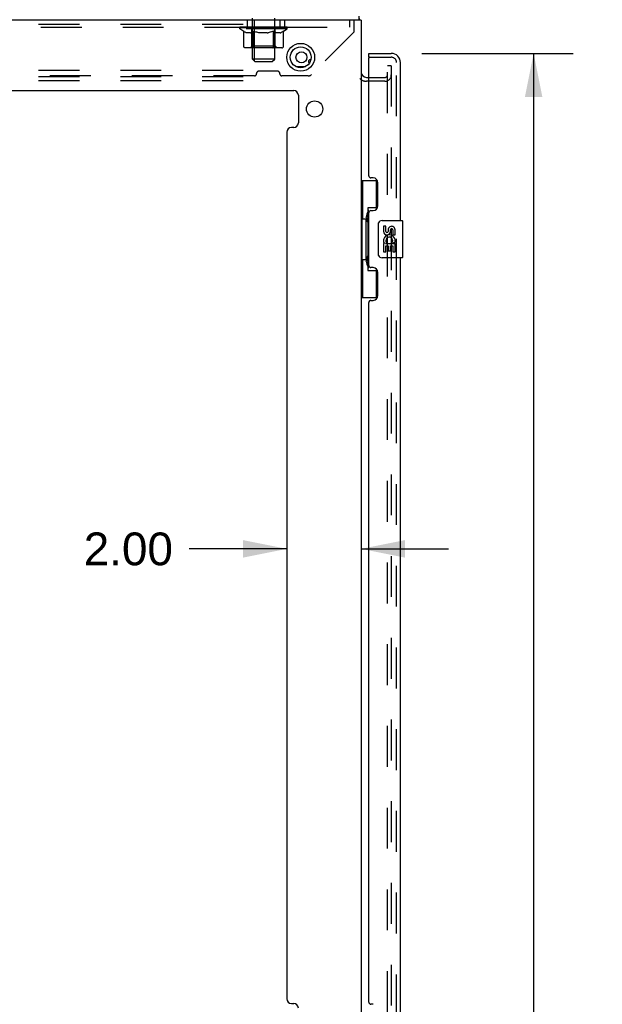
# Model space of a CAD drawing. Header units: inches. Extents: x 0 to 200, y 0 to 129.
# Tile 11 of 44: x 34 to 50, y 60 to 86. Entities that reach past the tile are written whole.
import ezdxf

# ---------------------------------------------------------------- set-up
doc = ezdxf.new("R2010")
doc.units = ezdxf.units.IN
doc.header["$LTSCALE"] = 11
doc.header["$MEASUREMENT"] = 0
doc.linetypes.add('HIDDEN', pattern=[0.2, 0.1, -0.1])
doc.layers.get('0').update_dxf_attribs({"linetype": 'CONTINUOUS'})
for name, color, linetype in [('DEFAULT_2', 8, 'HIDDEN'), ('DIMENSIONS', 7, 'CONTINUOUS'), ('DOOR_ASSEMBLY', 7, 'CONTINUOUS')]:
    doc.layers.add(name, color=color, linetype=linetype)
doc.styles.get("Standard").update_dxf_attribs({"font": 'arial.ttf'})
doc.dimstyles.new('DIMSTYLE_1', dxfattribs={"dimtxt": 0.882353, "dimasz": 1.176471, "dimexe": 0.09, "dimexo": 0.07, "dimgap": 0.0375, "dimtad": 0, "dimtih": 1, "dimtoh": 1, "dimzin": 4, "dimdsep": 46, "dimtxsty": 'Standard', "dimblk": '_FILLED', "dimblk1": '_FILLED', "dimblk2": '_FILLED', "dimcen": 0.09, "dimazin": 1, "dimtfac": 1, "dimtdec": 3, "dimtofl": 0, "dimtmove": 0, "dimatfit": 3, "dimldrblk": '_FILLED', "dimfxl": 0, "dimtolj": 1, "dimtzin": 4, "dimarcsym": 0})

# ---------------------------------------------------------------- blocks, each defined once
blk = doc.blocks.new('_FILLED')
at = {"color": 0, "linetype": 'ByBlock'}
blk.add_solid([(0, 0), (-1, 0.2), (-1, -0.2)], dxfattribs=at)
blk = doc.blocks.new('*D7')
at = {"layer": 'DIMENSIONS', "color": 2, "linetype": 'Continuous'}
for p, q in [((45.307, 85.281), (49.372, 85.281)), ((48.313, 85.281), (48.313, 48.498)), ((48.313, 8.541), (48.313, 45.409)), ((45.307, 8.541), (49.372, 8.541))]:
    blk.add_line(p, q, dxfattribs=at)
at = {"layer": 'DIMENSIONS', "color": 2, "linetype": 'Continuous', "xscale": 1.1764705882, "yscale": 1.1764705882, "zscale": 1.1764705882}
for p, rotation in [((48.313, 85.281), 90), ((48.313, 8.541), 270)]:
    blk.add_blockref('_FILLED', p, dxfattribs=dict(at, rotation=rotation))
at = {"layer": 'DIMENSIONS', "color": 2, "linetype": 'Continuous', "insert": (48.313, 48.056), "char_height": 0.8824, "width": 3.69342, "attachment_point": 2, "line_spacing_factor": 0.9}
blk.add_mtext('76.74\\PDOOR', dxfattribs=at)
blk = doc.blocks.new('*D13')
at = {"layer": 'DIMENSIONS', "color": 2, "linetype": 'Continuous'}
for p, q in [((41.672, 71.943), (39.051, 71.943)), ((43.672, 71.943), (46.025, 71.943))]:
    blk.add_line(p, q, dxfattribs=at)
at = {"layer": 'DIMENSIONS', "color": 2, "linetype": 'Continuous', "xscale": 1.1764705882, "yscale": 1.1764705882, "zscale": 1.1764705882}
blk.add_blockref('_FILLED', (41.672, 71.943), dxfattribs=at)
at = {"layer": 'DIMENSIONS', "color": 2, "linetype": 'Continuous', "xscale": 1.1764705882, "yscale": 1.1764705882, "zscale": 1.1764705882, "rotation": 180}
blk.add_blockref('_FILLED', (43.672, 71.943), dxfattribs=at)
at = {"layer": 'DIMENSIONS', "color": 2, "linetype": 'Continuous', "insert": (38.61, 72.384), "char_height": 0.8824, "width": 2.39777, "attachment_point": 3, "line_spacing_factor": 0.9}
blk.add_mtext('2.00', dxfattribs=at)

msp = doc.modelspace()

# ---------------------------------------------------------------- linework, layer by layer
at = {"color": 3, "linetype": 'Continuous'}
for p, q in [((43.672, 86.177), (21.739, 86.177)), ((43.672, 86.177), (43.672, 7.645)), ((41.919, 84.927), (42.176, 84.927)), ((43.815, 84.635), (43.876, 84.635)), ((23.485, 84.281), (41.859, 84.281)), ((41.984, 84.156), (41.984, 83.41)), ((41.859, 83.285), (41.797, 83.285)), ((41.672, 83.16), (41.672, 59.829)), ((41.797, 59.704), (41.859, 59.704))]:
    msp.add_line(p, q, dxfattribs=at)
at = {"color": 7, "linetype": 'Continuous'}
for p, q in [((43.62, 86.177), (43.62, 86.281)), ((43.712, 84.677), (43.712, 84.677))]:
    msp.add_line(p, q, dxfattribs=at)
at = {"color": 3, "linetype": 'Continuous'}
msp.add_lwpolyline([(43.633, 86.177), (43.632, 86.182), (43.631, 86.187), (43.631, 86.192), (43.63, 86.198), (43.63, 86.204), (43.629, 86.209), (43.629, 86.215), (43.629, 86.22), (43.629, 86.225)], dxfattribs=at)
for centre, radius in [((42.047, 85.177), 0.375), ((42.068, 85.177), 0.148), ((42.422, 83.785), 0.219)]:
    msp.add_circle(centre, radius, dxfattribs=at)
at = {"color": 7, "linetype": 'Continuous'}
msp.add_circle((42.047, 85.177), 0.281, dxfattribs=at)
at = {"color": 3, "linetype": 'Continuous'}
for centre, radius, start, end in [((42.318, 85.052), 0.0625, 87.3381, 223.1235), ((43.815, 84.778), 0.142, 180, 270), ((41.859, 84.156), 0.125, 0, 90), ((41.797, 83.16), 0.125, 90, 180), ((41.859, 83.41), 0.125, 270, 360), ((41.797, 59.829), 0.125, 180, 270), ((41.859, 59.579), 0.125, 0, 90)]:
    msp.add_arc(centre, radius, start, end, dxfattribs=at)
at = {"layer": 'DEFAULT_2', "color": 8, "linetype": 'HIDDEN'}
for p, q in [((40.61, 86.177), (40.61, 85.989)), ((40.747, 85.13), (40.747, 86.281)), ((40.797, 86.177), (40.797, 84.552)), ((41.347, 85.13), (41.347, 86.281)), ((41.485, 86.177), (41.485, 85.989)), ((41.61, 86.177), (41.61, 85.989)), ((43.36, 86.177), (43.36, 85.989)), ((43.485, 85.859), (43.485, 86.177)), ((21.797, 86.073), (40.797, 86.073)), ((21.86, 85.989), (43.485, 85.989)), ((40.414, 85.945), (40.414, 85.991)), ((40.513, 85.875), (40.414, 85.945)), ((41.681, 85.945), (40.414, 85.945)), ((40.424, 85.985), (40.424, 85.991)), ((40.432, 85.981), (40.432, 85.985)), ((40.432, 85.981), (41.662, 85.981)), ((40.441, 85.981), (40.441, 85.985)), ((40.442, 85.981), (40.442, 85.985)), ((40.452, 85.985), (40.452, 85.991)), ((40.469, 85.981), (40.469, 85.985)), ((40.47, 85.981), (40.47, 85.985)), ((40.499, 85.985), (40.499, 85.991)), ((40.513, 85.981), (40.513, 85.985)), ((40.516, 85.981), (40.516, 85.985)), ((40.721, 85.984), (40.519, 85.984)), ((40.562, 85.985), (40.562, 85.991)), ((40.564, 85.981), (40.564, 85.984)), ((40.564, 85.981), (40.564, 85.984)), ((40.567, 85.981), (40.567, 85.984)), ((40.575, 85.981), (40.575, 85.985)), ((40.575, 85.981), (40.575, 85.984)), ((40.578, 85.981), (40.578, 85.985)), ((40.581, 85.981), (40.581, 85.985)), ((40.586, 85.981), (40.586, 85.984)), ((40.6, 85.981), (40.6, 85.984)), ((40.618, 85.981), (40.618, 85.984)), ((40.619, 85.981), (40.619, 85.987)), ((40.639, 85.981), (40.639, 85.984)), ((40.639, 85.981), (40.639, 85.984)), ((40.64, 85.985), (40.64, 85.991)), ((40.65, 85.981), (40.65, 85.985)), ((40.654, 85.981), (40.654, 85.985)), ((40.663, 85.981), (40.663, 85.984)), ((40.675, 85.981), (40.675, 85.989)), ((40.69, 85.981), (40.69, 85.984)), ((40.693, 85.981), (40.693, 85.984)), ((40.721, 85.981), (40.721, 85.984)), ((40.788, 85.984), (40.726, 85.984)), ((40.731, 85.985), (40.731, 85.991)), ((40.735, 85.473), (40.735, 85.942)), ((40.738, 85.981), (40.738, 85.985)), ((40.742, 85.981), (40.742, 85.985)), ((40.748, 85.981), (40.748, 85.99)), ((40.752, 85.981), (40.752, 85.984)), ((40.763, 85.981), (40.763, 85.984)), ((40.788, 85.981), (40.788, 85.984)), ((40.862, 85.984), (40.803, 85.984)), ((40.824, 85.981), (40.824, 85.984)), ((40.831, 85.985), (40.831, 85.991)), ((40.835, 85.981), (40.835, 85.985)), ((40.837, 85.981), (40.837, 85.991)), ((40.84, 85.981), (40.84, 85.985)), ((40.847, 85.981), (40.847, 85.985)), ((40.862, 85.981), (40.862, 85.984)), ((40.943, 85.984), (40.888, 85.984)), ((40.902, 85.981), (40.902, 85.984)), ((40.933, 85.984), (41.047, 85.991)), ((40.937, 85.985), (40.937, 85.991)), ((40.938, 85.991), (40.937, 85.991)), ((40.938, 85.985), (40.938, 85.991)), ((40.938, 85.981), (40.938, 85.985)), ((40.942, 85.981), (40.942, 85.985)), ((40.943, 85.981), (40.943, 85.985)), ((40.943, 85.981), (40.943, 85.984)), ((41.027, 85.984), (40.978, 85.984)), ((40.984, 85.981), (40.984, 85.984)), ((41.027, 85.981), (41.027, 85.984)), ((41.045, 85.985), (41.045, 85.985)), ((41.045, 85.981), (41.045, 85.985)), ((41.045, 85.981), (41.045, 85.985)), ((41.047, 85.985), (41.047, 85.991)), ((41.047, 85.991), (41.162, 85.984)), ((41.05, 85.981), (41.05, 85.985)), ((41.05, 85.981), (41.05, 85.985)), ((41.05, 85.985), (41.05, 85.985)), ((41.068, 85.981), (41.068, 85.984)), ((41.068, 85.984), (41.116, 85.984)), ((41.111, 85.981), (41.111, 85.984)), ((41.152, 85.981), (41.152, 85.985)), ((41.152, 85.981), (41.152, 85.984)), ((41.152, 85.984), (41.206, 85.984)), ((41.153, 85.981), (41.153, 85.985)), ((41.157, 85.985), (41.157, 85.991)), ((41.157, 85.985), (41.157, 85.991)), ((41.157, 85.991), (41.157, 85.991)), ((41.157, 85.981), (41.157, 85.985)), ((41.193, 85.981), (41.193, 85.984)), ((41.232, 85.981), (41.232, 85.984)), ((41.232, 85.984), (41.292, 85.984)), ((41.248, 85.981), (41.248, 85.985)), ((41.255, 85.981), (41.255, 85.985)), ((41.258, 85.981), (41.258, 85.991)), ((41.26, 85.981), (41.26, 85.985)), ((41.264, 85.985), (41.264, 85.991)), ((41.271, 85.981), (41.271, 85.984)), ((41.307, 85.981), (41.307, 85.984)), ((41.307, 85.984), (41.369, 85.984)), ((41.332, 85.981), (41.332, 85.984)), ((41.342, 85.981), (41.342, 85.984)), ((41.347, 85.981), (41.347, 85.99)), ((41.353, 85.981), (41.353, 85.985)), ((41.357, 85.981), (41.357, 85.985)), ((41.36, 85.473), (41.36, 85.942)), ((41.364, 85.985), (41.364, 85.991)), ((41.374, 85.981), (41.374, 85.984)), ((41.374, 85.984), (41.681, 85.984)), ((41.402, 85.981), (41.402, 85.984)), ((41.405, 85.981), (41.405, 85.984)), ((41.42, 85.981), (41.42, 85.989)), ((41.431, 85.981), (41.431, 85.984)), ((41.441, 85.981), (41.441, 85.985)), ((41.445, 85.981), (41.445, 85.985)), ((41.454, 85.985), (41.454, 85.991)), ((41.456, 85.981), (41.456, 85.984)), ((41.456, 85.981), (41.456, 85.984)), ((41.476, 85.981), (41.476, 85.987)), ((41.477, 85.981), (41.477, 85.984)), ((41.495, 85.981), (41.495, 85.984)), ((41.509, 85.981), (41.509, 85.984)), ((41.513, 85.981), (41.513, 85.985)), ((41.517, 85.981), (41.517, 85.985)), ((41.52, 85.981), (41.52, 85.985)), ((41.52, 85.981), (41.52, 85.984)), ((41.527, 85.981), (41.527, 85.984)), ((41.53, 85.981), (41.53, 85.984)), ((41.531, 85.981), (41.531, 85.984)), ((41.533, 85.985), (41.533, 85.991)), ((41.559, 85.988), (41.68, 85.989)), ((41.559, 85.984), (41.559, 85.988)), ((41.579, 85.981), (41.579, 85.985)), ((41.581, 85.981), (41.581, 85.985)), ((41.584, 85.877), (41.681, 85.945)), ((41.596, 85.985), (41.596, 85.991)), ((41.624, 85.981), (41.624, 85.985)), ((41.626, 85.981), (41.626, 85.985)), ((41.643, 85.985), (41.643, 85.991)), ((41.653, 85.981), (41.653, 85.985)), ((41.654, 85.981), (41.654, 85.985)), ((41.662, 85.981), (41.662, 85.985)), ((41.671, 85.985), (41.671, 85.991)), ((41.68, 85.984), (41.68, 85.989)), ((41.681, 85.945), (41.681, 85.985)), ((40.513, 85.47), (40.513, 85.875)), ((40.513, 85.875), (40.528, 85.866)), ((40.541, 85.857), (40.527, 85.866)), ((40.555, 85.85), (40.541, 85.857)), ((40.568, 85.843), (40.555, 85.85)), ((40.582, 85.838), (40.568, 85.843)), ((40.595, 85.833), (40.582, 85.838)), ((40.699, 85.833), (40.595, 85.833)), ((40.699, 85.833), (40.712, 85.838)), ((40.726, 85.843), (40.712, 85.838)), ((40.74, 85.85), (40.726, 85.843)), ((40.753, 85.858), (40.739, 85.85)), ((40.767, 85.866), (40.753, 85.857)), ((40.781, 85.876), (40.767, 85.866)), ((40.781, 85.47), (40.781, 85.876)), ((40.781, 85.876), (40.81, 85.866)), ((40.838, 85.857), (40.81, 85.866)), ((40.866, 85.85), (40.838, 85.857)), ((40.894, 85.843), (40.866, 85.85)), ((40.921, 85.838), (40.893, 85.843)), ((40.948, 85.833), (40.921, 85.838)), ((41.146, 85.833), (40.948, 85.833)), ((41.146, 85.833), (41.174, 85.838)), ((41.202, 85.843), (41.174, 85.838)), ((41.23, 85.85), (41.202, 85.843)), ((41.259, 85.858), (41.23, 85.85)), ((41.287, 85.867), (41.258, 85.858)), ((41.316, 85.876), (41.287, 85.867)), ((41.316, 85.47), (41.316, 85.876)), ((41.316, 85.876), (41.331, 85.866)), ((41.346, 85.858), (41.331, 85.866)), ((41.36, 85.85), (41.346, 85.858)), ((41.374, 85.843), (41.36, 85.85)), ((41.389, 85.838), (41.374, 85.843)), ((41.403, 85.833), (41.389, 85.838)), ((41.497, 85.833), (41.403, 85.833)), ((41.497, 85.833), (41.511, 85.838)), ((41.525, 85.843), (41.511, 85.838)), ((41.54, 85.85), (41.525, 85.843)), ((41.554, 85.858), (41.54, 85.85)), ((41.569, 85.867), (41.554, 85.858)), ((41.584, 85.877), (41.569, 85.867)), ((41.584, 85.47), (41.584, 85.877)), ((43.485, 85.859), (42.34, 84.714)), ((41.541, 85.433), (40.556, 85.433)), ((40.735, 85.473), (40.695, 85.433)), ((41.36, 85.473), (40.735, 85.473)), ((40.792, 85.437), (40.79, 85.44)), ((40.797, 85.434), (40.795, 85.435)), ((40.8, 85.433), (40.797, 85.434)), ((40.802, 85.433), (40.8, 85.433)), ((41.36, 85.473), (41.4, 85.433)), ((40.816, 85.061), (40.747, 85.13)), ((41.347, 85.13), (40.747, 85.13)), ((41.278, 85.061), (41.347, 85.13)), ((21.797, 84.833), (40.797, 84.833)), ((40.816, 85.061), (41.278, 85.061)), ((44.381, 8.875), (44.381, 84.948)), ((44.485, 84.948), (44.381, 84.948)), ((44.485, 84.948), (44.485, 8.875)), ((21.797, 84.656), (40.797, 84.656)), ((40.801, 84.676), (33.044, 84.676)), ((40.86, 84.735), (40.86, 84.742)), ((41.426, 84.801), (40.919, 84.801)), ((41.485, 84.735), (41.485, 84.742)), ((42.248, 84.676), (41.544, 84.676)), ((43.876, 84.635), (44.311, 84.635)), ((21.797, 84.552), (40.797, 84.552)), ((44.311, 84.531), (43.815, 84.531))]:
    msp.add_line(p, q, dxfattribs=at)
for points in [[(40.556, 85.433), (40.551, 85.433), (40.546, 85.434), (40.541, 85.435), (40.536, 85.437), (40.532, 85.44), (40.527, 85.443), (40.523, 85.446), (40.52, 85.45), (40.517, 85.455), (40.515, 85.46), (40.514, 85.465), (40.513, 85.47)], [(40.782, 85.46), (40.781, 85.465), (40.781, 85.47)], [(40.783, 85.455), (40.782, 85.46), (40.781, 85.465), (40.781, 85.47)], [(40.795, 85.435), (40.792, 85.437), (40.79, 85.44), (40.788, 85.443), (40.786, 85.446), (40.784, 85.45), (40.783, 85.455)], [(40.788, 85.443), (40.786, 85.446), (40.784, 85.45)], [(41.295, 85.433), (41.297, 85.433), (41.3, 85.434), (41.303, 85.435), (41.305, 85.437), (41.307, 85.44), (41.309, 85.443), (41.311, 85.446), (41.313, 85.45), (41.314, 85.455), (41.315, 85.46), (41.316, 85.465), (41.316, 85.47)], [(41.541, 85.433), (41.546, 85.433), (41.551, 85.434), (41.556, 85.435), (41.561, 85.437), (41.566, 85.44), (41.57, 85.443), (41.574, 85.446), (41.577, 85.45), (41.58, 85.455), (41.582, 85.46), (41.583, 85.465), (41.584, 85.47)]]:
    msp.add_lwpolyline(points, dxfattribs=at)
for centre, radius, start, end in [((40.695, 85.942), 0.0398, 0, 90), ((41.4, 85.942), 0.0398, 90, 180), ((40.801, 84.735), 0.0591, 270, 360), ((40.919, 84.742), 0.0591, 90, 180), ((41.426, 84.742), 0.0591, 0, 90), ((41.544, 84.735), 0.0591, 180, 270), ((42.248, 84.806), 0.13, 270, 315), ((43.815, 84.778), 0.246, 224.2241, 270), ((44.311, 84.705), 0.174, 270, 360), ((44.311, 84.705), 0.07, 270, 360)]:
    msp.add_arc(centre, radius, start, end, dxfattribs=at)
for centre, major_axis, ratio, start_param, end_param in [((41.047, 85.991), (0.633, 0.007), 0.05963, 2.96643, 3.140963), ((40.394, 85.979), (0.198, 0), 0.060556, 0.430652, 1.470503), ((41.047, 85.991), (0.633, 0), 0.060556, 3.141593, 3.316126), ((40.394, 85.973), (0.198, 0.002), 0.05963, 1.376596, 1.469874), ((41.047, 85.991), (0.633, 0.013), 0.05688, 2.791345, 2.965878), ((40.37, 85.979), (0.198, 0.002), 0.05963, 0.25549, 1.295341), ((40.439, 85.979), (0.198, -0.002), 0.05963, 0.605815, 1.645666), ((41.047, 85.991), (0.633, -0.007), 0.05963, -2.96643, -2.791898), ((40.439, 85.973), (0.198, 0), 0.060556, 1.551758, 1.645036), ((40.37, 85.973), (0.198, 0.004), 0.05688, 1.20151, 1.294789), ((40.44, 85.975), (0.164, 0.002), 0.05963, 1.065228, 1.614276), ((40.42, 85.975), (0.164, 0.003), 0.05688, 0.890143, 1.43919), ((40.478, 85.975), (0.164, 0), 0.060556, 1.240391, 1.789438), ((41.047, 85.991), (0.633, 0.019), 0.052395, 2.616403, 2.790936), ((40.366, 85.979), (0.198, 0.004), 0.05688, 0.080405, 1.120256), ((40.501, 85.979), (0.198, -0.004), 0.05688, 0.7809, 1.820751), ((41.047, 85.991), (0.633, -0.013), 0.05688, -2.791345, -2.616812), ((40.501, 85.973), (0.198, -0.002), 0.05963, 1.72692, 1.820198), ((40.366, 85.973), (0.198, 0.006), 0.052395, 1.026568, 1.119847), ((40.419, 85.975), (0.164, 0.005), 0.052395, 0.715201, 1.264248), ((40.533, 85.975), (0.164, -0.002), 0.05963, 1.415553, 1.9646), ((41.047, 85.991), (0.633, 0.025), 0.046319, 2.441654, 2.616187), ((40.58, 85.979), (0.198, -0.006), 0.052395, 0.955842, 1.995693), ((41.047, 85.991), (0.633, -0.019), 0.052395, -2.616403, -2.44187), ((40.383, 85.979), (0.198, 0.006), 0.052395, -0.094537, 0.945314), ((40.58, 85.973), (0.198, -0.004), 0.05688, 1.902006, 1.995284), ((40.383, 85.973), (0.198, 0.008), 0.046319, 0.851819, 0.945098), ((40.438, 85.975), (0.164, 0.006), 0.046319, 0.540452, 1.089499), ((40.605, 85.975), (0.164, -0.003), 0.05688, 1.590638, 2.139686), ((41.047, 85.991), (0.633, 0.029), 0.038841, 2.267123, 2.441656), ((40.674, 85.979), (0.198, -0.008), 0.046319, 1.130591, 2.170442), ((40.42, 85.979), (0.198, 0.008), 0.046319, -0.269286, 0.770565), ((41.047, 85.991), (0.633, -0.025), 0.046319, -2.441654, -2.267121), ((40.674, 85.973), (0.198, -0.006), 0.052395, 2.076947, 2.170226), ((40.42, 85.973), (0.198, 0.009), 0.038841, 0.677289, 0.770567), ((40.475, 85.975), (0.164, 0.008), 0.038841, 0.365921, 0.914969), ((40.689, 85.975), (0.164, -0.005), 0.052395, 1.76558, 2.314627), ((41.047, 85.991), (0.633, 0.033), 0.030195, 2.09281, 2.267343), ((40.779, 85.979), (0.198, -0.009), 0.038841, 1.305122, 2.344973), ((40.477, 85.979), (0.198, 0.009), 0.038841, -0.443817, 0.596034), ((41.047, 85.991), (0.633, -0.029), 0.038841, -2.267123, -2.092591), ((40.779, 85.973), (0.198, -0.008), 0.046319, 2.251696, 2.344975), ((40.477, 85.973), (0.198, 0.01), 0.030195, 0.502975, 0.596254), ((40.529, 85.975), (0.164, 0.009), 0.030195, 0.191608, 0.740655), ((40.785, 85.975), (0.164, -0.006), 0.046319, 1.940329, 2.489376), ((40.55, 85.979), (0.198, 0.01), 0.030195, -0.61813, 0.421721), ((41.047, 85.991), (0.633, 0.036), 0.020645, 1.918687, 2.09322), ((40.892, 85.979), (0.198, -0.01), 0.030195, 1.479435, 2.519286), ((41.047, 85.991), (0.633, -0.033), 0.030195, -2.09281, -1.918277), ((40.892, 85.973), (0.198, -0.009), 0.038841, 2.426227, 2.519505), ((40.55, 85.973), (0.198, 0.011), 0.020645, 0.328852, 0.422131), ((40.599, 85.975), (0.164, 0.009), 0.020645, 0.017485, 0.566532), ((40.888, 85.975), (0.164, -0.008), 0.038841, 2.11486, 2.663907), ((40.639, 85.979), (0.198, 0.011), 0.020645, -0.792253, 0.247598), ((41.047, 85.991), (0.633, 0.038), 0.010478, 1.744704, 1.919237), ((41.009, 85.979), (0.198, -0.011), 0.020645, 1.653558, 2.693409), ((41.047, 85.991), (0.633, -0.036), 0.020645, -1.918687, -1.744154), ((41.009, 85.973), (0.198, -0.01), 0.030195, 2.60054, 2.693819), ((40.639, 85.973), (0.198, 0.012), 0.010478, 0.154869, 0.248148), ((40.683, 85.975), (0.164, 0.01), 0.010478, 6.126688, 6.675735), ((40.996, 85.975), (0.164, -0.009), 0.030195, 2.289173, 2.83822), ((40.74, 85.979), (0.198, 0.012), 0.010478, -0.966236, -0.000846), ((41.128, 85.979), (0.198, -0.012), 0.010478, 1.827541, 2.867392), ((41.047, 85.991), (0.633, -0.038), 0.010478, -1.744704, -1.570171), ((41.128, 85.973), (0.198, -0.011), 0.020645, 2.774664, 2.867942), ((41.106, 85.975), (0.164, -0.009), 0.020645, 2.463296, 3.012344), ((40.967, 85.979), (0.198, 0.012), 0.010478, 0.274201, 1.314052), ((40.881, 85.975), (0.164, 0.01), 0.010478, -0.000483, 0.504314), ((40.85, 85.973), (0.198, 0.012), 0.010478, 0.099668, 0.192946), ((41.047, 85.991), (0.633, 0.038), 0.010478, -1.571421, -1.396888), ((41.245, 85.973), (0.198, -0.012), 0.010478, 2.948646, 3.041925), ((41.214, 85.975), (0.164, -0.01), 0.010478, 2.637279, 3.142076), ((41.086, 85.979), (0.198, 0.011), 0.020645, 0.448184, 1.488034), ((40.989, 85.975), (0.164, 0.009), 0.020645, 0.129249, 0.678296), ((40.967, 85.973), (0.198, 0.011), 0.020645, 0.273651, 0.366929), ((41.355, 85.979), (0.198, -0.012), 0.010478, -3.140747, -2.175357), ((41.047, 85.991), (0.633, 0.036), 0.020645, -1.397439, -1.222906), ((41.047, 85.991), (0.633, -0.038), 0.010478, 1.222355, 1.396888), ((41.203, 85.979), (0.198, 0.01), 0.030195, 0.622307, 1.662158), ((41.099, 85.975), (0.164, 0.009), 0.030195, 0.303372, 0.852419), ((41.412, 85.975), (0.164, -0.01), 0.010478, 2.749043, 3.29809), ((41.456, 85.979), (0.198, -0.011), 0.020645, 2.893995, 3.933846), ((41.086, 85.973), (0.198, 0.01), 0.030195, 0.447774, 0.541052), ((41.456, 85.973), (0.198, -0.012), 0.010478, 2.893445, 2.986723), ((41.047, 85.991), (0.633, 0.033), 0.030195, -1.223315, -1.048783), ((41.047, 85.991), (0.633, -0.036), 0.020645, 1.048373, 1.222906), ((41.316, 85.979), (0.198, 0.009), 0.038841, 0.79662, 1.836471), ((41.207, 85.975), (0.164, 0.008), 0.038841, 0.477686, 1.026733), ((41.496, 85.975), (0.164, -0.009), 0.020645, 2.57506, 3.124108), ((41.545, 85.979), (0.198, -0.01), 0.030195, 2.719872, 3.759723), ((41.421, 85.979), (0.198, 0.008), 0.046319, 0.971151, 2.011002), ((41.203, 85.973), (0.198, 0.009), 0.038841, 0.622087, 0.715366), ((41.545, 85.973), (0.198, -0.011), 0.020645, 2.719462, 2.812741), ((41.047, 85.991), (0.633, 0.029), 0.038841, -1.049002, -0.874469), ((41.047, 85.991), (0.633, -0.033), 0.030195, 0.87425, 1.048783), ((41.31, 85.975), (0.164, 0.006), 0.046319, 0.652216, 1.201263), ((41.514, 85.979), (0.198, 0.006), 0.052395, 1.1459, 2.185751), ((41.566, 85.975), (0.164, -0.009), 0.030195, 2.400937, 2.949985), ((41.618, 85.979), (0.198, -0.009), 0.038841, 2.545558, 3.585409), ((41.406, 85.975), (0.164, 0.005), 0.052395, 0.826965, 1.376012), ((41.316, 85.973), (0.198, 0.008), 0.046319, 0.796618, 0.889896), ((41.618, 85.973), (0.198, -0.01), 0.030195, 2.545339, 2.638617), ((41.594, 85.979), (0.198, 0.004), 0.05688, 1.320842, 2.360692), ((41.047, 85.991), (0.633, 0.025), 0.046319, -0.874471, -0.699939), ((41.047, 85.991), (0.633, -0.029), 0.038841, 0.699936, 0.874469), ((41.674, 85.979), (0.198, -0.008), 0.046319, 2.371028, 3.410879), ((41.62, 85.975), (0.164, -0.008), 0.038841, 2.226624, 2.775671), ((41.656, 85.979), (0.198, 0.002), 0.05963, 1.495927, 2.535778), ((41.49, 85.975), (0.164, 0.003), 0.05688, 1.001907, 1.550954), ((41.712, 85.979), (0.198, -0.006), 0.052395, 2.196279, 3.23613), ((41.657, 85.975), (0.164, -0.006), 0.046319, 2.052093, 2.601141), ((41.421, 85.973), (0.198, 0.006), 0.052395, 0.971367, 1.064645), ((41.701, 85.979), (0.198, 0), 0.060556, 2.364024, 2.71094), ((41.674, 85.973), (0.198, -0.009), 0.038841, 2.371026, 2.464304), ((41.729, 85.979), (0.198, -0.004), 0.05688, 2.021337, 3.061188), ((41.047, 85.991), (0.633, 0.019), 0.052395, -0.699723, -0.52519), ((41.725, 85.979), (0.198, -0.002), 0.05963, 1.846251, 2.886102), ((41.047, 85.991), (0.633, -0.025), 0.046319, 0.525406, 0.699939), ((41.561, 85.975), (0.164, 0.002), 0.05963, 1.176993, 1.72604), ((41.676, 85.975), (0.164, -0.005), 0.052395, 1.877344, 2.426392), ((41.617, 85.975), (0.164, 0), 0.060556, 1.352155, 1.901202), ((41.675, 85.975), (0.164, -0.003), 0.05688, 1.702402, 2.25145), ((41.655, 85.975), (0.164, -0.002), 0.05963, 1.527317, 2.076364), ((41.514, 85.973), (0.198, 0.004), 0.05688, 1.146309, 1.239587), ((41.712, 85.973), (0.198, -0.008), 0.046319, 2.196495, 2.289773), ((41.047, 85.991), (0.633, 0.013), 0.05688, -0.524781, -0.350248), ((41.047, 85.991), (0.633, -0.019), 0.052395, 0.350657, 0.52519), ((41.701, 85.973), (0.198, -0.002), 0.05963, 1.764997, 1.971333), ((41.594, 85.973), (0.198, 0.002), 0.05963, 1.321394, 1.414673), ((41.729, 85.973), (0.198, -0.006), 0.052395, 2.021746, 2.115024), ((41.047, 85.991), (0.633, 0.007), 0.05963, -0.349695, -0.175162), ((41.047, 85.991), (0.633, -0.013), 0.05688, 0.175715, 0.350248), ((41.656, 85.973), (0.198, 0), 0.060556, 1.496556, 1.589835), ((41.725, 85.973), (0.198, -0.004), 0.05688, 1.846804, 1.940083), ((41.047, 85.991), (0.633, -0.007), 0.05963, 6.27665, 6.458348), ((41.047, 85.991), (0.633, 0), 0.060556, -0.174533, -0.058352)]:
    msp.add_ellipse(centre, major_axis=major_axis, ratio=ratio, start_param=start_param, end_param=end_param, dxfattribs=at)
at = {"layer": 'DOOR_ASSEMBLY', "color": 7, "linetype": 'Continuous'}
for p, q in [((43.876, 85.177), (43.876, 85.281)), ((43.896, 85.177), (43.876, 85.177)), ((43.672, 81.856), (44.113, 81.856)), ((43.711, 81.856), (43.711, 80.831)), ((44.076, 81.856), (44.076, 81.076)), ((43.849, 81.121), (43.849, 79.441)), ((44.076, 81.121), (43.849, 81.121)), ((43.812, 80.862), (43.812, 80.882)), ((43.69, 80.831), (43.69, 79.731)), ((43.69, 80.831), (43.812, 80.831)), ((43.812, 79.731), (43.812, 80.831)), ((44.136, 79.881), (44.136, 80.681)), ((44.235, 80.781), (44.775, 80.781)), ((44.273, 80.627), (44.273, 80.491)), ((44.336, 80.627), (44.273, 80.627)), ((44.336, 80.491), (44.336, 80.627)), ((44.79, 79.796), (44.79, 80.766)), ((44.401, 80.553), (44.401, 80.484)), ((44.462, 80.491), (44.462, 80.533)), ((44.525, 80.533), (44.525, 80.397)), ((44.525, 80.397), (44.587, 80.397)), ((44.587, 80.397), (44.587, 80.533)), ((44.273, 80.166), (44.273, 79.936)), ((44.291, 80.166), (44.273, 80.166)), ((44.326, 80.166), (44.353, 80.185)), ((44.326, 80.166), (44.587, 80.166)), ((44.336, 79.936), (44.336, 80.103)), ((44.336, 80.103), (44.401, 80.103)), ((44.401, 80.103), (44.401, 79.967)), ((44.462, 79.967), (44.462, 80.103)), ((44.462, 80.103), (44.525, 80.103)), ((44.517, 80.202), (44.575, 80.177)), ((44.525, 80.103), (44.525, 79.936)), ((44.587, 79.936), (44.587, 80.166)), ((44.273, 79.936), (44.336, 79.936)), ((44.401, 79.967), (44.462, 79.967)), ((44.525, 79.936), (44.587, 79.936)), ((43.69, 79.731), (43.812, 79.731)), ((43.711, 79.731), (43.711, 78.706)), ((43.812, 79.681), (43.812, 79.701)), ((44.775, 79.781), (44.235, 79.781)), ((43.849, 79.441), (44.076, 79.441)), ((44.076, 79.486), (44.076, 78.706)), ((43.672, 78.706), (44.113, 78.706))]:
    msp.add_line(p, q, dxfattribs=at)
at = {"layer": 'DOOR_ASSEMBLY', "color": 3, "linetype": 'Continuous'}
for p, q in [((43.876, 85.281), (44.484, 85.281)), ((43.876, 81.989), (43.876, 85.157)), ((44.73, 80.781), (44.73, 85.035)), ((43.996, 81.929), (43.936, 81.929)), ((44.126, 81.179), (44.126, 81.799)), ((43.876, 79.574), (43.876, 80.989)), ((43.936, 81.049), (43.996, 81.049)), ((44.73, 58.535), (44.73, 79.781)), ((43.996, 79.514), (43.936, 79.514)), ((44.126, 78.764), (44.126, 79.384)), ((43.876, 59.742), (43.876, 78.574)), ((43.936, 78.634), (43.996, 78.634)), ((43.996, 59.682), (43.936, 59.682))]:
    msp.add_line(p, q, dxfattribs=at)
at = {"layer": 'DOOR_ASSEMBLY', "color": 8, "linetype": 'HIDDEN'}
for p, q in [((43.896, 85.177), (44.484, 85.177)), ((44.626, 8.788), (44.626, 85.035))]:
    msp.add_line(p, q, dxfattribs=at)
at = {"layer": 'DOOR_ASSEMBLY', "color": 7, "linetype": 'Continuous'}
for points in [[(43.849, 81.098), (43.85, 81.094), (43.85, 81.091), (43.851, 81.087), (43.852, 81.082), (43.854, 81.077), (43.856, 81.072), (43.859, 81.067), (43.861, 81.061), (43.865, 81.054), (43.869, 81.047), (43.873, 81.04), (43.878, 81.032), (43.883, 81.024), (43.885, 81.02)], [(44.136, 80.681), (44.136, 80.688), (44.136, 80.694), (44.137, 80.7), (44.139, 80.706), (44.14, 80.712), (44.142, 80.717)], [(44.142, 79.845), (44.14, 79.851), (44.139, 79.857), (44.137, 79.863), (44.136, 79.869), (44.136, 79.875), (44.136, 79.881)], [(43.885, 79.542), (43.883, 79.539), (43.878, 79.53), (43.873, 79.523), (43.869, 79.515), (43.865, 79.508), (43.861, 79.502), (43.859, 79.496), (43.856, 79.49), (43.854, 79.485), (43.852, 79.48), (43.851, 79.476), (43.85, 79.472), (43.85, 79.468), (43.849, 79.465)]]:
    msp.add_lwpolyline(points, dxfattribs=at)
at = {"layer": 'DOOR_ASSEMBLY', "color": 3, "linetype": 'Continuous'}
for centre, radius, start, end in [((43.896, 85.157), 0.02, 90, 180), ((44.484, 85.035), 0.246, 0, 90), ((43.936, 81.989), 0.06, 180, 270), ((43.996, 81.799), 0.13, 0, 90), ((43.996, 81.179), 0.13, 270, 360), ((43.936, 80.989), 0.06, 90, 180), ((43.936, 79.574), 0.06, 180, 270), ((43.996, 79.384), 0.13, 0, 90), ((43.996, 78.764), 0.13, 270, 360), ((43.936, 78.574), 0.06, 90, 180), ((43.936, 59.742), 0.06, 180, 270)]:
    msp.add_arc(centre, radius, start, end, dxfattribs=at)
at = {"layer": 'DOOR_ASSEMBLY', "color": 8, "linetype": 'HIDDEN'}
msp.add_arc((44.484, 85.035), 0.142, 0, 90, dxfattribs=at)
at = {"layer": 'DOOR_ASSEMBLY', "color": 7, "linetype": 'Continuous'}
for centre, radius, start, end in [((44.235, 80.681), 0.1, 90, 158.7946), ((44.493, 80.533), 0.0943, 68.6999, 167.4338), ((44.493, 80.533), 0.0943, 0, 68.6704), ((44.775, 80.766), 0.015, 0, 90), ((44.367, 80.491), 0.0943, 180, 360), ((44.43, 80.239), 0.157, 336.5966, 161.8791), ((44.367, 80.491), 0.0314, 180, 261.2295), ((44.43, 80.239), 0.0943, 336.5966, 215.1122), ((44.367, 80.496), 0.0362, 263.4285, 341.7628), ((44.493, 80.533), 0.0314, 0, 180.0485), ((44.427, 80.239), 0.154, 161.4199, 206.1963), ((44.43, 80.239), 0.157, 205.737, 207.8532), ((44.235, 79.881), 0.1, 201.205, 270), ((44.775, 79.796), 0.015, 270, 360)]:
    msp.add_arc(centre, radius, start, end, dxfattribs=at)
for centre, start_param, end_param in [((43.917, 80.872), 0.699287, 1.51401), ((43.917, 80.872), -4.655602, -3.84088), ((43.917, 79.691), 0.699287, 1.51401), ((43.917, 79.691), -4.655602, -3.84088)]:
    msp.add_ellipse(centre, major_axis=(0, 0.18), ratio=0.579493, start_param=start_param, end_param=end_param, dxfattribs=at)

# ---------------------------------------------------------------- dimensions: what is measured, and where the dimension line sits
at = {"layer": 'DIMENSIONS', "color": 2, "linetype": 'Continuous'}
dim = msp.add_linear_dim(base=(43.672, 71.943), p1=(41.672, 59.829), p2=(43.672, 86.177), text='<>\\P[]', dimstyle='DIMSTYLE_1', dxfattribs=at)
dim.commit()
dim.dimension.update_dxf_attribs({"geometry": '*D13', "text_midpoint": (37.4, 71.938), "dimtype": 160})
dim = msp.add_linear_dim(base=(48.313, 8.541), p1=(45.237, 85.281), p2=(45.237, 8.541), angle=270, text='<>\\PDOOR\\P[]', dimstyle='DIMSTYLE_1', dxfattribs=at)
dim.commit()
dim.dimension.update_dxf_attribs({"geometry": '*D7', "text_midpoint": (48.313, 46.954), "dimtype": 160})

doc.saveas('drawing.dxf')
